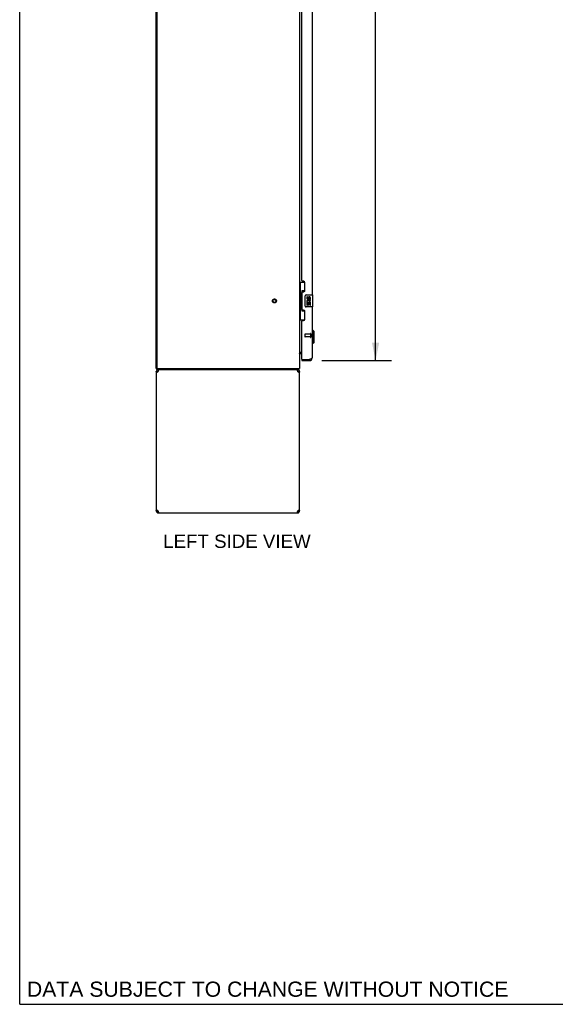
# Model space of a CAD drawing. Header units: inches. Extents: x 0 to 254, y 0 to 164.
# Tile 1 of 21: x 0 to 45, y 0 to 82. Entities that reach past the tile are written whole.
import ezdxf

# ---------------------------------------------------------------- set-up
doc = ezdxf.new("R2010")
doc.units = ezdxf.units.IN
doc.header["$LTSCALE"] = 13.971264
doc.header["$MEASUREMENT"] = 0
doc.linetypes.add('HIDDEN', pattern=[0.2, 0.1, -0.1])
doc.layers.get('0').update_dxf_attribs({"linetype": 'CONTINUOUS'})
for name, color, linetype in [('02___PRT_ALL_AXES', 7, 'CONTINUOUS'), ('DEFAULT_2', 8, 'HIDDEN'), ('DIMENSIONS', 7, 'CONTINUOUS')]:
    doc.layers.add(name, color=color, linetype=linetype)
doc.styles.get("Standard").update_dxf_attribs({"font": 'arial.ttf'})
doc.dimstyles.new('DIMSTYLE_2', dxfattribs={"dimtxt": 1.165517, "dimasz": 1.494253, "dimexe": 0.09, "dimexo": 0.07, "dimgap": 0.039, "dimtad": 0, "dimtih": 1, "dimtoh": 1, "dimzin": 4, "dimdsep": 46, "dimtxsty": 'Standard', "dimblk": '_FILLED', "dimblk1": '_FILLED', "dimblk2": '_FILLED', "dimcen": 0.09, "dimazin": 1, "dimtfac": 1, "dimtdec": 3, "dimtofl": 0, "dimtmove": 0, "dimatfit": 3, "dimldrblk": '_FILLED', "dimfxl": 1, "dimtolj": 1, "dimtzin": 4, "dimarcsym": 0})

# ---------------------------------------------------------------- blocks, each defined once
blk = doc.blocks.new('_FILLED')
at = {"color": 0, "linetype": 'ByBlock'}
blk.add_solid([(0, 0), (-1, 0.2), (-1, -0.2)], dxfattribs=at)
blk = doc.blocks.new('*D19')
at = {"layer": 'DIMENSIONS', "color": 2, "linetype": 'Continuous'}
for p, q in [((25.287, 124.397), (31.138, 124.397)), ((29.793, 124.397), (29.793, 91.316)), ((29.793, 53.897), (29.793, 87.236)), ((25.287, 53.897), (31.138, 53.897))]:
    blk.add_line(p, q, dxfattribs=at)
at = {"layer": 'DIMENSIONS', "color": 2, "linetype": 'Continuous', "xscale": 1.4942528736, "yscale": 1.4942528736, "zscale": 1.4942528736}
for p, rotation in [((29.793, 124.397), 90), ((29.793, 53.897), 270)]:
    blk.add_blockref('_FILLED', p, dxfattribs=dict(at, rotation=rotation))
at = {"layer": 'DIMENSIONS', "color": 2, "linetype": 'Continuous', "insert": (29.793, 90.733), "char_height": 1.1655, "width": 5.9619, "attachment_point": 2, "line_spacing_factor": 0.9}
blk.add_mtext('70.50\\PDOORS', dxfattribs=at)

msp = doc.modelspace()

# ---------------------------------------------------------------- linework, layer by layer
at = {"color": 7, "linetype": 'Continuous'}
for p, q in [((0, 0), (0, 164.368)), ((23.429, 60.472), (23.87, 60.472)), ((23.468, 60.472), (23.468, 59.447)), ((23.833, 60.472), (23.833, 59.693)), ((23.447, 59.447), (23.569, 59.447)), ((23.447, 59.447), (23.447, 58.347)), ((23.569, 59.478), (23.569, 59.498)), ((23.569, 58.347), (23.569, 59.447)), ((23.833, 59.737), (23.606, 59.737)), ((23.606, 59.737), (23.606, 58.057)), ((23.992, 59.397), (24.532, 59.397)), ((24.547, 58.412), (24.547, 59.382)), ((23.893, 58.497), (23.893, 59.297)), ((23.447, 58.347), (23.569, 58.347)), ((23.468, 58.347), (23.468, 57.322)), ((23.569, 58.297), (23.569, 58.317)), ((23.606, 58.057), (23.833, 58.057)), ((23.833, 58.102), (23.833, 57.322)), ((24.532, 58.397), (23.992, 58.397)), ((23.429, 57.322), (23.87, 57.322)), ((24.527, 56.449), (24.487, 56.449)), ((24.645, 56.331), (24.527, 56.449)), ((24.527, 55.346), (24.527, 56.449)), ((24.645, 55.464), (24.645, 56.331)), ((24.527, 55.346), (24.487, 55.346)), ((24.645, 55.464), (24.527, 55.346)), ((23.433, 54.513), (23.432, 54.515)), ((23.633, 54.543), (23.572, 54.543)), ((23.633, 54.001), (23.653, 54.001)), ((23.633, 54.001), (23.633, 53.897)), ((24.241, 53.897), (24.241, 54.001)), ((11.481, 53.251), (11.429, 53.251)), ((11.429, 52.981), (11.533, 52.981)), ((11.481, 53.147), (11.481, 53.251)), ((11.481, 53.147), (23.352, 53.147)), ((11.596, 53.147), (11.596, 53.043)), ((11.615, 53.043), (11.596, 53.043)), ((23.263, 53.043), (23.244, 53.043)), ((23.263, 53.147), (23.263, 53.043)), ((23.323, 52.954), (23.321, 52.943)), ((23.325, 52.981), (23.429, 52.981)), ((23.352, 53.147), (23.352, 53.251)), ((23.379, 53.244), (23.369, 53.251)), ((11.533, 41.314), (11.429, 41.314)), ((11.536, 41.341), (11.537, 41.352)), ((11.554, 41.267), (11.554, 41.34)), ((11.596, 41.251), (11.615, 41.251)), ((11.596, 41.147), (11.596, 41.251)), ((23.244, 41.251), (23.263, 41.251)), ((23.263, 41.147), (23.263, 41.251)), ((23.304, 41.267), (23.304, 41.34)), ((23.429, 41.314), (23.325, 41.314)), ((0, 0), (254.023, 0))]:
    msp.add_line(p, q, dxfattribs=at)
at = {"color": 3, "linetype": 'Continuous'}
for p, q in [((11.429, 53.251), (11.429, 125.043)), ((11.481, 124.981), (11.481, 53.314)), ((23.429, 125.043), (23.429, 53.251)), ((24.487, 88.647), (24.487, 59.397)), ((23.633, 60.605), (23.633, 87.44)), ((23.753, 60.545), (23.693, 60.545)), ((23.883, 59.795), (23.883, 60.415)), ((23.633, 58.19), (23.633, 59.605)), ((23.693, 59.665), (23.753, 59.665)), ((23.753, 58.13), (23.693, 58.13)), ((23.883, 57.38), (23.883, 58)), ((24.487, 58.397), (24.487, 54.144)), ((23.633, 54.021), (23.633, 57.19)), ((23.693, 57.25), (23.753, 57.25)), ((23.429, 54.595), (23.633, 54.595)), ((23.633, 53.897), (24.241, 53.897)), ((23.653, 54.001), (24.241, 54.001)), ((24.241, 54.001), (24.273, 54.013)), ((11.429, 52.981), (11.429, 41.314)), ((11.481, 53.251), (23.429, 53.251)), ((11.596, 52.981), (11.604, 53.007)), ((11.604, 53.007), (11.611, 53.032)), ((23.187, 53.147), (23.194, 53.145)), ((23.255, 53.007), (23.263, 52.981)), ((23.429, 41.314), (23.429, 52.981)), ((11.604, 41.288), (11.596, 41.314)), ((23.255, 41.288), (23.248, 41.263)), ((23.263, 41.314), (23.255, 41.288)), ((11.596, 41.147), (23.263, 41.147))]:
    msp.add_line(p, q, dxfattribs=at)
at = {"color": 7, "linetype": 'Continuous'}
for points in [[(23.606, 59.714), (23.607, 59.71), (23.607, 59.707), (23.608, 59.703), (23.609, 59.698), (23.611, 59.694), (23.613, 59.688), (23.616, 59.683), (23.618, 59.677), (23.622, 59.671), (23.626, 59.664), (23.63, 59.656), (23.635, 59.648), (23.64, 59.64), (23.642, 59.636)], [(23.893, 59.297), (23.893, 59.304), (23.893, 59.31), (23.894, 59.316), (23.896, 59.322), (23.897, 59.328), (23.899, 59.334)], [(23.642, 58.158), (23.64, 58.155), (23.635, 58.147), (23.63, 58.139), (23.626, 58.131), (23.622, 58.124), (23.618, 58.118), (23.616, 58.112), (23.613, 58.106), (23.611, 58.101), (23.609, 58.097), (23.608, 58.092), (23.607, 58.088), (23.607, 58.085), (23.606, 58.081)], [(23.899, 58.461), (23.897, 58.467), (23.896, 58.473), (23.894, 58.479), (23.893, 58.485), (23.893, 58.491), (23.893, 58.497)], [(23.44, 54.505), (23.438, 54.507), (23.436, 54.509), (23.434, 54.511), (23.433, 54.513)], [(23.448, 54.499), (23.446, 54.5), (23.444, 54.502), (23.442, 54.504), (23.44, 54.505)], [(23.459, 54.487), (23.459, 54.488), (23.459, 54.488), (23.458, 54.489), (23.458, 54.49), (23.457, 54.491), (23.456, 54.492), (23.454, 54.493), (23.453, 54.494), (23.451, 54.496), (23.448, 54.499)], [(11.537, 52.943), (11.536, 52.954), (11.534, 52.967), (11.533, 52.981)], [(23.325, 52.981), (23.325, 52.967), (23.323, 52.954)], [(23.365, 53.183), (23.364, 53.178), (23.364, 53.173), (23.363, 53.168), (23.363, 53.164), (23.362, 53.161), (23.361, 53.158), (23.36, 53.155), (23.359, 53.152), (23.358, 53.15), (23.357, 53.149), (23.355, 53.148), (23.354, 53.148), (23.352, 53.147)], [(23.379, 53.244), (23.377, 53.242), (23.375, 53.239), (23.374, 53.235), (23.372, 53.231), (23.371, 53.226), (23.369, 53.221), (23.368, 53.216), (23.367, 53.21), (23.367, 53.205), (23.366, 53.199), (23.366, 53.194), (23.365, 53.183)], [(11.533, 41.314), (11.534, 41.328), (11.536, 41.341)], [(23.321, 41.352), (23.323, 41.341), (23.325, 41.328), (23.325, 41.314)]]:
    msp.add_lwpolyline(points, dxfattribs=at)
at = {"color": 3, "linetype": 'Continuous'}
for points in [[(24.273, 54.013), (24.289, 54.019), (24.305, 54.025), (24.32, 54.031)], [(24.32, 54.031), (24.335, 54.037), (24.35, 54.043), (24.364, 54.049), (24.378, 54.055), (24.391, 54.061), (24.403, 54.067), (24.415, 54.073), (24.426, 54.079), (24.437, 54.085), (24.446, 54.091), (24.454, 54.096), (24.462, 54.102), (24.469, 54.108), (24.474, 54.114), (24.479, 54.12), (24.483, 54.126), (24.485, 54.132), (24.487, 54.138), (24.487, 54.144)], [(11.478, 52.899), (11.464, 52.912), (11.452, 52.926), (11.442, 52.94), (11.435, 52.954), (11.431, 52.967), (11.429, 52.981)], [(11.553, 52.954), (11.532, 52.94), (11.513, 52.926), (11.495, 52.912), (11.478, 52.899)], [(11.596, 52.981), (11.574, 52.967), (11.553, 52.954)], [(11.611, 53.032), (11.619, 53.057), (11.626, 53.079), (11.634, 53.099), (11.642, 53.116), (11.649, 53.129), (11.657, 53.139), (11.664, 53.145), (11.672, 53.147)], [(23.194, 53.145), (23.202, 53.139), (23.21, 53.129), (23.217, 53.116), (23.225, 53.099), (23.232, 53.079), (23.24, 53.057)], [(23.24, 53.057), (23.248, 53.032), (23.255, 53.007)], [(23.327, 52.94), (23.306, 52.954), (23.285, 52.967), (23.263, 52.981)], [(23.381, 52.899), (23.364, 52.912), (23.346, 52.926), (23.327, 52.94)], [(23.429, 52.981), (23.428, 52.967), (23.424, 52.954), (23.417, 52.94), (23.407, 52.926), (23.395, 52.912), (23.381, 52.899)], [(11.429, 41.314), (11.431, 41.328), (11.435, 41.341), (11.442, 41.355), (11.452, 41.369), (11.464, 41.383), (11.478, 41.396)], [(11.478, 41.396), (11.495, 41.383), (11.513, 41.369), (11.532, 41.355)], [(11.532, 41.355), (11.553, 41.341), (11.574, 41.328), (11.596, 41.314)], [(11.619, 41.238), (11.611, 41.263), (11.604, 41.288)], [(11.672, 41.147), (11.664, 41.15), (11.657, 41.156), (11.649, 41.166), (11.642, 41.179), (11.634, 41.196), (11.626, 41.216), (11.619, 41.238)], [(23.248, 41.263), (23.24, 41.238), (23.232, 41.216), (23.225, 41.196), (23.217, 41.179), (23.21, 41.166), (23.202, 41.156), (23.194, 41.15), (23.187, 41.147)], [(23.263, 41.314), (23.285, 41.328), (23.306, 41.341)], [(23.306, 41.341), (23.327, 41.355), (23.346, 41.369), (23.364, 41.383), (23.381, 41.396)], [(23.381, 41.396), (23.395, 41.383), (23.407, 41.369), (23.417, 41.355), (23.424, 41.341), (23.428, 41.328), (23.429, 41.314)]]:
    msp.add_lwpolyline(points, dxfattribs=at)
for centre, radius, start, end in [((23.693, 60.605), 0.06, 180, 270), ((23.753, 60.415), 0.13, 0, 90), ((23.693, 59.605), 0.06, 90, 180), ((23.753, 59.795), 0.13, 270, 360), ((23.693, 58.19), 0.06, 180, 270), ((23.753, 58), 0.13, 0, 90), ((23.693, 57.19), 0.06, 90, 180), ((23.753, 57.38), 0.13, 270, 360), ((23.653, 54.021), 0.02, 180, 270), ((24.241, 54.144), 0.246, 270, 360), ((11.596, 52.981), 0.167, 90, 180), ((11.544, 53.314), 0.0625, 180, 270), ((23.263, 52.981), 0.167, 0, 90), ((11.596, 41.314), 0.167, 180, 270), ((23.263, 41.314), 0.167, 270, 360)]:
    msp.add_arc(centre, radius, start, end, dxfattribs=at)
at = {"color": 7, "linetype": 'Continuous'}
for centre, radius, start, end in [((23.992, 59.297), 0.1, 90, 158.79459), ((24.532, 59.382), 0.015, 0, 90), ((23.992, 58.497), 0.1, 201.20502, 270), ((24.532, 58.412), 0.015, 270, 360), ((23.572, 54.401), 0.142, 90, 180), ((24.241, 54.144), 0.142, 270, 311.36643), ((24.323, 54.287), 0.26, 267.37257, 270), ((11.596, 52.981), 0.0625, 90, 180), ((23.263, 52.981), 0.0625, 0, 90), ((23.183, 53.394), 0.246, 322.60593, 324.66953), ((11.596, 41.314), 0.0625, 180, 270), ((23.263, 41.314), 0.0625, 270, 360)]:
    msp.add_arc(centre, radius, start, end, dxfattribs=at)
for centre, start_param, end_param in [((23.674, 59.488), 0.699287, 1.51401), ((23.674, 59.488), -4.655602, -3.84088), ((23.674, 58.307), 0.699287, 1.51401), ((23.674, 58.307), -4.655602, -3.84088)]:
    msp.add_ellipse(centre, major_axis=(0, 0.18), ratio=0.579493, start_param=start_param, end_param=end_param, dxfattribs=at)
at = {"layer": '02___PRT_ALL_AXES', "color": 7, "linetype": 'Continuous'}
for p, q in [((24.093, 59.243), (24.03, 59.243)), ((24.03, 59.243), (24.03, 59.107)), ((24.048, 58.782), (24.03, 58.782)), ((24.03, 58.782), (24.03, 58.552)), ((24.03, 58.552), (24.093, 58.552)), ((24.083, 58.782), (24.11, 58.801)), ((24.083, 58.782), (24.344, 58.782)), ((24.093, 59.107), (24.093, 59.243)), ((24.093, 58.719), (24.158, 58.719)), ((24.093, 58.552), (24.093, 58.719)), ((24.158, 59.17), (24.158, 59.101)), ((24.158, 58.719), (24.158, 58.583)), ((24.158, 58.583), (24.219, 58.583)), ((24.219, 59.107), (24.219, 59.149)), ((24.219, 58.719), (24.282, 58.719)), ((24.219, 58.583), (24.219, 58.719)), ((24.274, 58.818), (24.332, 58.793)), ((24.282, 59.149), (24.282, 59.013)), ((24.282, 59.013), (24.344, 59.013)), ((24.282, 58.719), (24.282, 58.552)), ((24.282, 58.552), (24.344, 58.552)), ((24.344, 59.013), (24.344, 59.149)), ((24.344, 58.552), (24.344, 58.782))]:
    msp.add_line(p, q, dxfattribs=at)
at = {"layer": '02___PRT_ALL_AXES', "color": 8, "linetype": 'HIDDEN'}
for p, q in [((24.34, 56.125), (23.893, 56.125)), ((24.34, 56.125), (24.34, 55.877)), ((24.34, 55.877), (23.893, 55.877))]:
    msp.add_line(p, q, dxfattribs=at)
msp.add_circle((21.325, 58.897), 0.124, dxfattribs=at)
at = {"layer": '02___PRT_ALL_AXES', "color": 7, "linetype": 'Continuous'}
for centre, radius, start, end in [((24.124, 59.107), 0.0943, 180, 360), ((24.184, 58.855), 0.154, 161.41988, 206.19629), ((24.187, 58.855), 0.157, 336.59665, 161.87913), ((24.187, 58.855), 0.157, 205.73705, 207.8532), ((24.124, 59.107), 0.0314, 180, 261.22946), ((24.187, 58.855), 0.0943, 336.59665, 215.11217), ((24.124, 59.112), 0.0362, 263.42855, 341.76278), ((24.25, 59.149), 0.0943, 68.69989, 167.43379), ((24.25, 59.149), 0.0314, 0, 180.04847), ((24.25, 59.149), 0.0943, 0, 68.67039)]:
    msp.add_arc(centre, radius, start, end, dxfattribs=at)
at = {"layer": 'DEFAULT_2', "color": 8, "linetype": 'HIDDEN'}
for p, q in [((23.883, 56.115), (23.883, 55.887)), ((24.34, 56.143), (24.34, 55.859)), ((24.383, 56.143), (24.383, 55.859))]:
    msp.add_line(p, q, dxfattribs=at)
for radius in [0.164, 0.124]:
    msp.add_circle((21.325, 58.897), radius, dxfattribs=at)
for centre, radius, start, end in [((23.893, 56.115), 0.01, 90, 180), ((24.362, 56.143), 0.0215, 0, 180), ((23.893, 55.887), 0.01, 180, 270), ((24.362, 55.859), 0.0215, 180, 360)]:
    msp.add_arc(centre, radius, start, end, dxfattribs=at)

# ---------------------------------------------------------------- texts
at = {"layer": 'DIMENSIONS', "color": 2, "linetype": 'Continuous', "attachment_point": 2, "line_spacing_factor": 0.9}
for s, insert, char_height, width in [('LEFT SIDE VIEW', (18.186, 39.332), 1.12069, 12.32342), ('DATA SUBJECT TO CHANGE WITHOUT NOTICE', (20.76, 1.902), 1.27011, 40.23762)]:
    msp.add_mtext(s, dxfattribs=dict(at, insert=insert, char_height=char_height, width=width))

# ---------------------------------------------------------------- dimensions: what is measured, and where the dimension line sits
at = {"layer": 'DIMENSIONS', "color": 2, "linetype": 'Continuous'}
dim = msp.add_linear_dim(base=(29.793, 124.397), p1=(25.217, 53.897), p2=(25.217, 124.397), angle=90, text='<>\\PDOORS', dimstyle='DIMSTYLE_2', dxfattribs=at)
dim.commit()
dim.dimension.update_dxf_attribs({"geometry": '*D19', "text_midpoint": (29.793, 89.276), "dimtype": 160})

doc.saveas('drawing.dxf')
